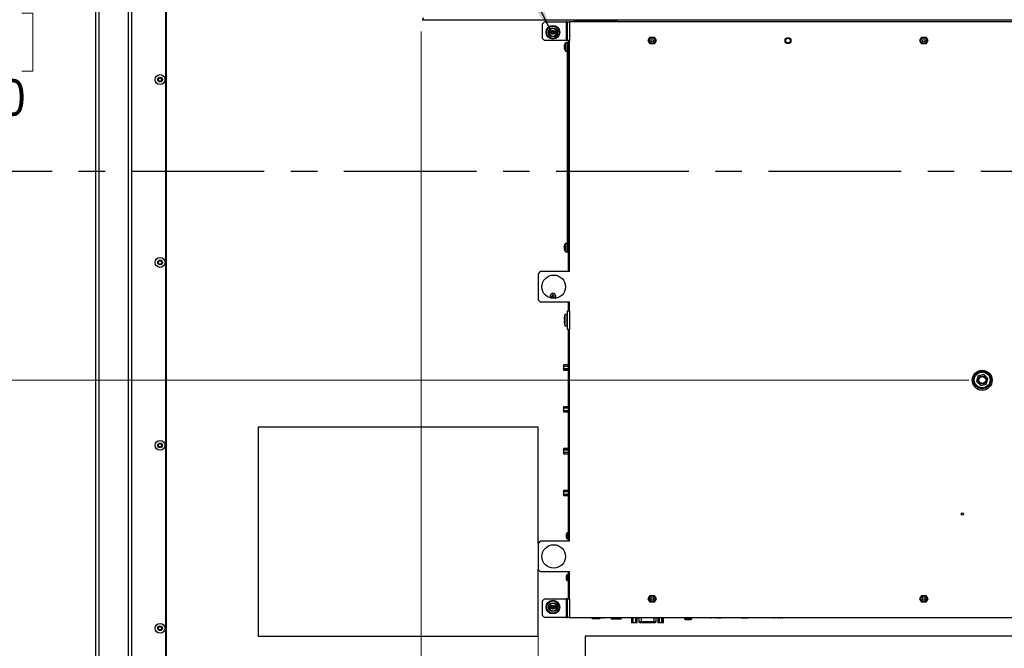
# Model space of a CAD drawing. Header units: millimetres. Extents: x 0 to 844, y -2 to 552.
# Tile 78 of 119: x 550 to 644, y 195 to 255. Entities that reach past the tile are written whole.
import ezdxf

# ---------------------------------------------------------------- set-up
doc = ezdxf.new("R2010")
doc.units = ezdxf.units.MM
doc.linetypes.add('CENTERX2', pattern=[20.32, 12.7, -2.54, 2.54, -2.54])
doc.styles.add('SLDTEXTSTYLE2', font='GOTHIC.TTF', dxfattribs={"width": 0.913})
doc.styles.get("Standard").update_dxf_attribs({"font": 'GOTHIC.TTF'})
doc.dimstyles.new('SLDDIMSTYLE3', dxfattribs={"dimtxt": 0.18, "dimasz": 3.9624, "dimexe": 0, "dimexo": 0.0625, "dimgap": 0, "dimtad": 0, "dimtih": 1, "dimtoh": 1, "dimdec": 0, "dimrnd": 1e-09, "dimzin": 0, "dimdsep": 46, "dimtxsty": 'STANDARD', "dimsah": 1, "dimcen": 0.09, "dimadec": 0, "dimazin": 0, "dimtfac": 3.9624, "dimtdec": 0, "dimtofl": 0, "dimtmove": 0, "dimatfit": 3, "dimfxl": 1, "dimfrac": 2, "dimtolj": 1, "dimtzin": 0, "dimarcsym": 0})
doc.dimstyles.new('SLDDIMSTYLE4', dxfattribs={"dimtxt": 3.5, "dimasz": 3.9624, "dimexe": 0, "dimexo": 0.0625, "dimgap": 0.875, "dimtad": 0, "dimtih": 1, "dimtoh": 1, "dimdec": 1, "dimlfac": 10, "dimrnd": 1e-09, "dimzin": 4, "dimdsep": 46, "dimtxsty": 'SLDTEXTSTYLE2', "dimsah": 1, "dimcen": 0.09, "dimadec": 0, "dimazin": 1, "dimtfac": 1, "dimtdec": 1, "dimtmove": 0, "dimatfit": 0, "dimfxl": 1, "dimfrac": 2, "dimtolj": 1, "dimtzin": 12, "dimarcsym": 0})
doc.dimstyles.new('SLDDIMSTYLE5', dxfattribs={"dimtxt": 3.5, "dimasz": 3.9624, "dimexe": 0, "dimexo": 0.0625, "dimgap": 0.875, "dimtad": 0, "dimtih": 1, "dimtoh": 1, "dimdec": 1, "dimlfac": 10, "dimrnd": 1e-09, "dimzin": 12, "dimdsep": 46, "dimtxsty": 'SLDTEXTSTYLE2', "dimsah": 1, "dimcen": 0.09, "dimadec": 0, "dimazin": 3, "dimtfac": 1, "dimtdec": 1, "dimtofl": 0, "dimtmove": 0, "dimatfit": 3, "dimfxl": 1, "dimfrac": 2, "dimtolj": 1, "dimtzin": 12, "dimarcsym": 0})
doc.dimstyles.new('SLDDIMSTYLE6', dxfattribs={"dimtxt": 3.5, "dimasz": 3.9624, "dimexe": 0, "dimexo": 0.0625, "dimgap": 0.875, "dimtad": 0, "dimtih": 1, "dimtoh": 1, "dimdec": 1, "dimlfac": 10, "dimrnd": 1e-09, "dimzin": 4, "dimdsep": 46, "dimtxsty": 'SLDTEXTSTYLE2', "dimsah": 1, "dimcen": 0.09, "dimadec": 0, "dimazin": 1, "dimtfac": 1, "dimtdec": 1, "dimtofl": 0, "dimtmove": 0, "dimatfit": 3, "dimfxl": 1, "dimfrac": 2, "dimtolj": 1, "dimtzin": 12, "dimarcsym": 0})

# ---------------------------------------------------------------- blocks, each defined once
blk = doc.blocks.new('_D_12')
at = {"color": 7, "linetype": 'Continuous', "lineweight": 0}
for p, q in [((545.882, 260.325), (545.882, 273.025)), ((641.076, 260.325), (542.707, 260.325)), ((541.357, 255.433), (540.29, 255.433)), ((540.29, 255.433), (540.29, 249.877)), ((550.408, 255.433), (551.475, 255.433)), ((551.475, 255.433), (551.475, 249.877)), ((540.29, 249.877), (541.357, 249.877)), ((551.475, 249.877), (550.408, 249.877)), ((545.882, 240.325), (545.882, 227.625))]:
    blk.add_line(p, q, dxfattribs=at)
at = {"color": 7, "linetype": 'Continuous', "lineweight": 18}
for points in [[(545.882, 260.325), (546.543, 264.288), (545.222, 264.288)], [(545.882, 240.325), (545.222, 236.363), (546.543, 236.363)]]:
    blk.add_solid(points, dxfattribs=at)
at = {"color": 7, "linetype": 'Continuous', "lineweight": 18, "char_height": 3.5, "attachment_point": 1, "style": 'SLDTEXTSTYLE2'}
for s, insert in [('7.87', (541.357, 254.348)), ('200.0', (540.064, 249.111))]:
    blk.add_mtext(s, dxfattribs=dict(at, insert=insert))
blk = doc.blocks.new('_D_17')
at = {"color": 7, "linetype": 'Continuous', "lineweight": 0}
for p, q in [((599.832, 200.928), (599.832, 164.618)), ((632.491, 172.834), (631.425, 172.834)), ((631.425, 172.834), (631.425, 167.278)), ((644.129, 172.834), (645.195, 172.834)), ((645.195, 172.834), (645.195, 167.278)), ((599.832, 167.793), (628.356, 167.793)), ((672.346, 167.793), (648.264, 167.793)), ((631.425, 167.278), (632.491, 167.278)), ((645.195, 167.278), (644.129, 167.278))]:
    blk.add_line(p, q, dxfattribs=at)
at = {"color": 7, "linetype": 'Continuous', "lineweight": 18}
for points in [[(599.832, 167.793), (603.795, 167.133), (603.795, 168.454)], [(672.346, 167.793), (668.384, 168.454), (668.384, 167.133)]]:
    blk.add_solid(points, dxfattribs=at)
at = {"color": 7, "linetype": 'Continuous', "lineweight": 18, "char_height": 3.5, "attachment_point": 1, "style": 'SLDTEXTSTYLE2'}
for s, insert in [('28.55', (632.491, 171.749)), ('725.1', (632.491, 166.512))]:
    blk.add_mtext(s, dxfattribs=dict(at, insert=insert))
blk = doc.blocks.new('_D_19')
at = {"color": 7, "linetype": 'Continuous', "lineweight": 0}
for p, q in [((641.076, 260.325), (526.72, 260.325)), ((529.895, 260.325), (529.895, 245.05)), ((524.077, 244.339), (523.01, 244.339)), ((523.01, 244.339), (523.01, 238.782)), ((535.714, 244.339), (536.78, 244.339)), ((536.78, 244.339), (536.78, 238.782)), ((523.01, 238.782), (524.077, 238.782)), ((536.78, 238.782), (535.714, 238.782)), ((529.895, 220.325), (529.895, 233.546)), ((641.076, 220.325), (526.72, 220.325))]:
    blk.add_line(p, q, dxfattribs=at)
at = {"color": 7, "linetype": 'Continuous', "lineweight": 18}
for points in [[(529.895, 260.325), (529.235, 256.363), (530.556, 256.363)], [(529.895, 220.325), (530.556, 224.288), (529.235, 224.288)]]:
    blk.add_solid(points, dxfattribs=at)
at = {"color": 7, "linetype": 'Continuous', "lineweight": 18, "char_height": 3.5, "attachment_point": 1, "style": 'SLDTEXTSTYLE2'}
for s, insert in [('15.75', (524.077, 243.253)), ('400.0', (524.077, 238.016))]:
    blk.add_mtext(s, dxfattribs=dict(at, insert=insert))
blk = doc.blocks.new('_D_21')
at = {"color": 7, "linetype": 'Continuous', "lineweight": 0}
for p, q in [((588.646, 253.659), (588.646, 140.69)), ((756.046, 253.659), (756.046, 140.69)), ((666.158, 148.906), (665.092, 148.906)), ((665.092, 148.906), (665.092, 143.349)), ((677.796, 148.906), (678.862, 148.906)), ((678.862, 148.906), (678.862, 143.349)), ((588.646, 143.865), (662.023, 143.865)), ((665.092, 143.349), (666.158, 143.349)), ((678.862, 143.349), (677.796, 143.349)), ((756.046, 143.865), (681.931, 143.865))]:
    blk.add_line(p, q, dxfattribs=at)
at = {"color": 7, "linetype": 'Continuous', "lineweight": 18}
for points in [[(588.646, 143.865), (592.608, 143.204), (592.608, 144.525)], [(756.046, 143.865), (752.084, 144.525), (752.084, 143.204)]]:
    blk.add_solid(points, dxfattribs=at)
at = {"color": 7, "linetype": 'Continuous', "lineweight": 18, "char_height": 3.5, "attachment_point": 1, "style": 'SLDTEXTSTYLE2'}
for s, insert in [('65.91', (666.158, 147.82)), ('1674.0', (664.865, 142.583))]:
    blk.add_mtext(s, dxfattribs=dict(at, insert=insert))

msp = doc.modelspace()

# ---------------------------------------------------------------- linework, layer by layer
at = {"color": 7, "linetype": 'Continuous', "lineweight": 25}
for p, q in [((557.476, 306.386), (557.476, 174.265)), ((557.794, 306.068), (557.794, 174.582)), ((560.599, 303.263), (560.599, 177.388)), ((560.916, 302.946), (560.916, 177.705)), ((564.171, 299.691), (564.171, 180.96)), ((564.221, 299.641), (564.221, 181.01)), ((588.775, 254.8), (755.918, 254.8)), ((600.456, 254.598), (600.256, 254.398)), ((600.456, 254.598), (602.528, 254.598)), ((602.528, 254.598), (602.528, 252.798)), ((602.604, 254.598), (602.528, 254.598)), ((602.604, 254.598), (602.604, 252.798)), ((602.604, 254.598), (602.832, 254.598)), ((602.832, 254.598), (602.832, 252.798)), ((698.606, 254.598), (602.832, 254.598)), ((602.892, 254.627), (698.67, 254.627)), ((602.892, 254.598), (602.892, 254.627)), ((603.271, 254.8), (603.271, 254.627)), ((603.346, 254.8), (603.346, 254.627)), ((603.421, 254.8), (603.421, 254.739)), ((603.421, 254.739), (607.271, 254.739)), ((603.421, 254.739), (603.421, 254.627)), ((607.271, 254.739), (607.271, 254.8)), ((607.271, 254.627), (607.271, 254.739)), ((607.346, 254.627), (607.346, 254.8)), ((607.421, 254.627), (607.421, 254.8)), ((600.256, 252.998), (600.256, 254.398)), ((600.903, 253.664), (601.221, 253.664)), ((601.221, 253.533), (600.903, 253.533)), ((601.06, 253.566), (601.06, 253.631)), ((601.06, 253.631), (601.174, 253.631)), ((601.174, 253.566), (601.06, 253.566)), ((601.223, 253.794), (601.289, 253.794)), ((601.223, 253.68), (601.223, 253.794)), ((601.289, 253.794), (601.289, 253.68)), ((601.291, 253.664), (601.609, 253.664)), ((601.609, 253.533), (601.291, 253.533)), ((601.338, 253.631), (601.452, 253.631)), ((601.452, 253.566), (601.338, 253.566)), ((601.452, 253.631), (601.452, 253.566)), ((600.256, 252.998), (600.456, 252.798)), ((602.528, 252.798), (600.456, 252.798)), ((601.223, 253.403), (601.223, 253.517)), ((601.289, 253.403), (601.223, 253.403)), ((601.289, 253.517), (601.289, 253.403)), ((602.637, 252.598), (602.489, 252.598)), ((602.528, 252.798), (602.604, 252.798)), ((602.832, 252.798), (602.604, 252.798)), ((602.637, 252.598), (602.756, 252.598)), ((602.637, 252.498), (602.637, 252.598)), ((602.756, 252.598), (602.756, 252.798)), ((602.756, 252.498), (602.756, 252.598)), ((602.832, 230.698), (602.832, 252.798)), ((610.387, 252.798), (610.571, 253.118)), ((610.571, 252.478), (610.387, 252.798)), ((610.571, 253.118), (610.941, 253.118)), ((610.941, 253.118), (611.126, 252.798)), ((611.126, 252.798), (610.941, 252.478)), ((636.387, 252.798), (636.571, 253.118)), ((636.571, 252.478), (636.387, 252.798)), ((636.571, 253.118), (636.941, 253.118)), ((636.941, 253.118), (637.126, 252.798)), ((637.126, 252.798), (636.941, 252.478)), ((602.359, 252.242), (602.33, 252.245)), ((602.33, 252.152), (602.359, 252.155)), ((602.357, 252.394), (602.359, 252.393)), ((602.359, 252.004), (602.357, 252.003)), ((602.489, 251.798), (602.637, 251.798)), ((602.637, 232.698), (602.637, 252.498)), ((602.756, 252.498), (602.637, 252.498)), ((602.756, 252.498), (602.756, 251.603)), ((602.832, 251.698), (602.756, 251.698)), ((610.941, 252.478), (610.571, 252.478)), ((636.941, 252.478), (636.571, 252.478)), ((602.756, 251.603), (602.759, 251.603)), ((602.756, 251.492), (602.832, 251.536)), ((602.756, 233.705), (602.756, 251.492)), ((602.759, 233.593), (602.759, 251.603)), ((602.358, 233.058), (602.33, 233.061)), ((602.33, 233.016), (602.339, 233.016)), ((602.336, 232.936), (602.33, 232.936)), ((602.637, 233.398), (602.489, 233.398)), ((602.756, 233.705), (602.832, 233.661)), ((602.756, 233.593), (602.759, 233.593)), ((602.756, 233.593), (602.756, 232.698)), ((602.756, 233.498), (602.832, 233.498)), ((602.489, 232.598), (602.637, 232.598)), ((602.637, 232.598), (602.637, 232.698)), ((602.637, 232.698), (602.756, 232.698)), ((602.756, 232.598), (602.637, 232.598)), ((602.756, 232.598), (602.756, 232.698)), ((602.756, 232.597), (602.756, 232.598)), ((602.756, 230.698), (602.756, 232.597)), ((600.032, 230.698), (599.832, 230.498)), ((599.832, 230.498), (599.832, 227.998)), ((602.832, 230.698), (600.032, 230.698)), ((601.125, 228.36), (601.238, 228.344)), ((601.125, 228.29), (601.238, 228.307)), ((601.219, 228.362), (601.238, 228.344)), ((601.238, 228.307), (601.219, 228.289)), ((601.221, 228.457), (601.238, 228.344)), ((601.221, 228.194), (601.238, 228.307)), ((601.238, 228.307), (601.238, 228.344)), ((601.275, 228.344), (601.238, 228.344)), ((601.238, 228.307), (601.275, 228.307)), ((601.291, 228.457), (601.275, 228.344)), ((601.275, 228.344), (601.293, 228.362)), ((601.387, 228.36), (601.275, 228.344)), ((601.275, 228.344), (601.275, 228.307)), ((601.293, 228.289), (601.275, 228.307)), ((601.387, 228.29), (601.275, 228.307)), ((601.291, 228.194), (601.275, 228.307)), ((599.832, 227.998), (600.032, 227.798)), ((600.032, 227.798), (602.832, 227.798)), ((602.756, 226.948), (602.756, 227.798)), ((602.832, 226.948), (602.832, 227.798)), ((602.368, 226.432), (602.366, 226.433)), ((602.579, 226.582), (602.396, 226.582)), ((602.396, 226.582), (602.396, 225.515)), ((602.604, 226.948), (602.604, 225.148)), ((602.604, 226.948), (602.832, 226.948)), ((602.832, 226.948), (602.832, 225.148)), ((602.368, 226.146), (602.326, 226.16)), ((602.326, 225.937), (602.368, 225.95)), ((602.366, 225.664), (602.368, 225.665)), ((602.396, 225.515), (602.579, 225.515)), ((602.832, 225.148), (602.604, 225.148)), ((602.756, 204.898), (602.756, 225.148)), ((602.832, 204.898), (602.832, 225.148)), ((602.756, 221.769), (602.256, 221.769)), ((602.256, 221.769), (602.256, 221.665)), ((602.256, 221.665), (602.756, 221.665)), ((602.256, 221.627), (602.256, 221.665)), ((602.756, 221.627), (602.256, 221.627)), ((602.256, 221.627), (602.256, 221.418)), ((602.756, 222.314), (602.756, 222.314)), ((602.756, 222.314), (602.756, 222.2)), ((602.756, 222.2), (602.756, 222.2)), ((602.756, 222.2), (602.756, 222.177)), ((602.756, 222.177), (602.756, 222.177)), ((602.756, 222.177), (602.756, 222.144)), ((602.756, 222.144), (602.756, 222.144)), ((602.756, 222.144), (602.756, 222.025)), ((602.756, 222.025), (602.756, 222.025)), ((602.756, 222.025), (602.756, 221.993)), ((602.756, 221.993), (602.756, 221.993)), ((602.756, 221.993), (602.756, 221.915)), ((602.756, 221.915), (602.756, 221.915)), ((602.756, 221.915), (602.756, 221.891)), ((602.756, 221.891), (602.756, 221.834)), ((602.756, 221.891), (602.756, 221.891)), ((602.756, 221.834), (602.756, 221.834)), ((602.256, 221.418), (602.756, 221.418)), ((602.256, 221.38), (602.256, 221.418)), ((602.756, 221.38), (602.256, 221.38)), ((602.256, 221.38), (602.256, 221.275)), ((602.256, 221.275), (602.756, 221.275)), ((602.756, 221.275), (602.756, 221.202)), ((602.756, 221.202), (602.756, 221.202)), ((602.756, 221.135), (602.756, 221.135)), ((602.756, 221.135), (602.756, 221.103)), ((602.756, 221.103), (602.756, 221.103)), ((602.756, 221.103), (602.756, 220.984)), ((602.756, 220.984), (602.756, 220.984)), ((602.756, 220.984), (602.756, 220.952)), ((602.756, 220.952), (602.756, 220.952)), ((602.756, 220.936), (602.756, 220.936)), ((602.756, 220.885), (602.756, 220.885)), ((602.756, 220.885), (602.756, 220.859)), ((602.756, 220.859), (602.756, 220.859)), ((602.756, 220.859), (602.756, 220.814)), ((602.756, 220.814), (602.756, 220.814)), ((602.756, 220.814), (602.756, 220.731)), ((602.756, 220.731), (602.756, 220.731)), ((602.756, 220.731), (602.756, 220.727)), ((602.756, 220.727), (602.756, 220.727)), ((641.954, 220.717), (641.811, 220.182)), ((642.489, 220.861), (641.954, 220.717)), ((642.881, 220.469), (642.489, 220.861)), ((641.811, 220.182), (642.203, 219.79)), ((642.203, 219.79), (642.738, 219.933)), ((642.738, 219.933), (642.881, 220.469)), ((602.756, 217.769), (602.256, 217.769)), ((602.256, 217.769), (602.256, 217.665)), ((602.756, 218.314), (602.756, 218.2)), ((602.756, 218.314), (602.756, 218.314)), ((602.756, 218.2), (602.756, 218.2)), ((602.756, 218.2), (602.756, 218.177)), ((602.756, 218.177), (602.756, 218.177)), ((602.756, 218.177), (602.756, 218.144)), ((602.756, 218.144), (602.756, 218.144)), ((602.756, 218.144), (602.756, 218.025)), ((602.756, 218.025), (602.756, 218.025)), ((602.756, 218.025), (602.756, 217.993)), ((602.756, 217.993), (602.756, 217.993)), ((602.756, 217.993), (602.756, 217.915)), ((602.756, 217.915), (602.756, 217.891)), ((602.756, 217.915), (602.756, 217.915)), ((602.756, 217.891), (602.756, 217.834)), ((602.756, 217.891), (602.756, 217.891)), ((602.756, 217.834), (602.756, 217.834)), ((602.256, 217.665), (602.756, 217.665)), ((602.256, 217.627), (602.256, 217.665)), ((602.256, 217.627), (602.256, 217.418)), ((602.756, 217.627), (602.256, 217.627)), ((602.256, 217.418), (602.756, 217.418)), ((602.256, 217.38), (602.256, 217.418)), ((602.756, 217.38), (602.256, 217.38)), ((602.256, 217.38), (602.256, 217.275)), ((602.256, 217.275), (602.756, 217.275)), ((602.756, 217.275), (602.756, 217.202)), ((602.756, 217.202), (602.756, 217.202)), ((602.756, 217.135), (602.756, 217.103)), ((602.756, 217.135), (602.756, 217.135)), ((602.756, 217.103), (602.756, 217.103)), ((602.756, 217.103), (602.756, 216.984)), ((602.756, 216.984), (602.756, 216.984)), ((602.756, 216.984), (602.756, 216.952)), ((602.756, 216.956), (602.756, 216.956)), ((602.756, 216.949), (602.756, 216.949)), ((602.756, 216.885), (602.756, 216.885)), ((602.756, 216.811), (602.756, 216.811)), ((602.756, 216.803), (602.756, 216.801)), ((602.756, 216.801), (602.756, 216.801)), ((602.756, 216.801), (602.756, 216.731)), ((599.846, 215.825), (573.046, 215.825)), ((573.046, 215.825), (573.046, 195.825)), ((599.846, 204.712), (599.846, 215.825)), ((602.756, 216.731), (602.756, 216.731)), ((602.756, 216.731), (602.756, 216.727)), ((602.756, 216.727), (602.756, 216.727)), ((602.756, 214.314), (602.756, 214.2)), ((602.756, 214.314), (602.756, 214.314)), ((602.756, 214.2), (602.756, 214.2)), ((602.756, 214.2), (602.756, 214.177)), ((602.756, 214.177), (602.756, 214.144)), ((602.756, 214.177), (602.756, 214.177)), ((602.756, 214.144), (602.756, 214.144)), ((602.756, 214.144), (602.756, 214.025)), ((602.756, 214.025), (602.756, 213.993)), ((602.756, 214.025), (602.756, 214.025)), ((602.756, 213.993), (602.756, 213.993)), ((602.756, 213.993), (602.756, 213.915)), ((602.756, 213.769), (602.256, 213.769)), ((602.256, 213.769), (602.256, 213.665)), ((602.256, 213.665), (602.756, 213.665)), ((602.256, 213.627), (602.256, 213.665)), ((602.756, 213.627), (602.256, 213.627)), ((602.256, 213.627), (602.256, 213.418)), ((602.256, 213.418), (602.756, 213.418)), ((602.256, 213.38), (602.256, 213.418)), ((602.756, 213.38), (602.256, 213.38)), ((602.256, 213.38), (602.256, 213.275)), ((602.256, 213.275), (602.756, 213.275)), ((602.756, 213.915), (602.756, 213.891)), ((602.756, 213.915), (602.756, 213.915)), ((602.756, 213.891), (602.756, 213.834)), ((602.756, 213.891), (602.756, 213.891)), ((602.756, 213.834), (602.756, 213.834)), ((602.756, 213.275), (602.756, 213.202)), ((602.756, 213.202), (602.756, 213.202)), ((602.756, 213.135), (602.756, 213.135)), ((602.756, 213.135), (602.756, 213.103)), ((602.756, 213.103), (602.756, 213.103)), ((602.756, 213.103), (602.756, 212.984)), ((602.756, 212.984), (602.756, 212.959)), ((602.756, 212.984), (602.756, 212.984)), ((602.756, 212.959), (602.756, 212.959)), ((602.756, 212.959), (602.756, 212.956)), ((602.756, 212.956), (602.756, 212.956)), ((602.756, 212.956), (602.756, 212.952)), ((602.756, 212.952), (602.756, 212.952)), ((602.756, 212.886), (602.756, 212.886)), ((602.756, 212.833), (602.756, 212.833)), ((602.756, 212.811), (602.756, 212.811)), ((602.756, 212.804), (602.756, 212.804)), ((602.756, 212.801), (602.756, 212.731)), ((602.756, 212.731), (602.756, 212.731)), ((602.756, 212.731), (602.756, 212.727)), ((602.756, 212.727), (602.756, 212.727)), ((602.756, 210.314), (602.756, 210.2)), ((602.756, 210.314), (602.756, 210.314)), ((602.756, 210.2), (602.756, 210.177)), ((602.756, 210.2), (602.756, 210.2)), ((602.756, 210.177), (602.756, 210.144)), ((602.756, 210.177), (602.756, 210.177)), ((602.756, 209.769), (602.256, 209.769)), ((602.256, 209.769), (602.256, 209.665)), ((602.256, 209.665), (602.756, 209.665)), ((602.256, 209.627), (602.256, 209.665)), ((602.256, 209.627), (602.256, 209.418)), ((602.756, 209.627), (602.256, 209.627)), ((602.256, 209.418), (602.756, 209.418)), ((602.256, 209.38), (602.256, 209.418)), ((602.756, 209.38), (602.256, 209.38)), ((602.256, 209.38), (602.256, 209.275)), ((602.256, 209.275), (602.756, 209.275)), ((602.756, 210.144), (602.756, 210.144)), ((602.756, 210.144), (602.756, 210.025)), ((602.756, 210.025), (602.756, 209.993)), ((602.756, 210.025), (602.756, 210.025)), ((602.756, 209.993), (602.756, 209.993)), ((602.756, 209.993), (602.756, 209.915)), ((602.756, 209.915), (602.756, 209.891)), ((602.756, 209.915), (602.756, 209.915)), ((602.756, 209.891), (602.756, 209.834)), ((602.756, 209.891), (602.756, 209.891)), ((602.756, 209.834), (602.756, 209.834)), ((602.756, 209.275), (602.756, 209.202)), ((602.756, 209.202), (602.756, 209.202)), ((602.756, 209.135), (602.756, 209.135)), ((602.756, 209.135), (602.756, 209.103)), ((602.756, 209.103), (602.756, 209.103)), ((602.756, 209.103), (602.756, 208.984)), ((602.756, 208.984), (602.756, 208.968)), ((602.756, 208.984), (602.756, 208.984)), ((602.756, 208.968), (602.756, 208.855)), ((602.756, 208.968), (602.756, 208.968)), ((602.756, 208.855), (602.756, 208.855)), ((602.756, 208.855), (602.756, 208.824)), ((602.756, 208.824), (602.756, 208.824)), ((602.756, 208.824), (602.756, 208.795)), ((602.756, 208.795), (602.756, 208.795)), ((602.756, 208.795), (602.756, 208.731)), ((602.756, 208.731), (602.756, 208.731)), ((602.756, 208.731), (602.756, 208.727)), ((602.756, 208.727), (602.756, 208.727)), ((602.535, 205.457), (602.519, 205.459)), ((602.534, 205.554), (602.535, 205.554)), ((602.756, 205.702), (602.621, 205.702)), ((602.756, 206.214), (602.756, 206.1)), ((602.756, 206.214), (602.756, 206.214)), ((602.756, 206.1), (602.756, 206.069)), ((602.756, 206.1), (602.756, 206.1)), ((602.756, 206.069), (602.756, 206.069)), ((602.756, 206.069), (602.756, 206.04)), ((602.756, 206.04), (602.756, 206.04)), ((602.756, 205.954), (602.756, 205.946)), ((602.756, 205.954), (602.756, 205.954)), ((602.756, 205.946), (602.756, 205.889)), ((602.756, 205.946), (602.756, 205.946)), ((602.756, 205.889), (602.756, 205.889)), ((602.756, 205.798), (602.756, 205.798)), ((602.756, 205.774), (602.756, 205.768)), ((602.756, 205.747), (602.756, 205.747)), ((602.756, 205.727), (602.756, 205.727)), ((602.756, 205.727), (602.756, 205.702)), ((600.032, 204.898), (599.832, 204.698)), ((599.832, 204.698), (599.832, 202.198)), ((602.832, 204.898), (600.032, 204.898)), ((602.519, 205.386), (602.535, 205.387)), ((602.535, 205.291), (602.534, 205.29)), ((602.621, 205.142), (602.756, 205.142)), ((602.756, 205.127), (602.756, 205.127)), ((602.756, 205.078), (602.756, 205.078)), ((602.756, 205.078), (602.756, 205.03)), ((602.756, 205.03), (602.756, 205.03)), ((602.756, 205.03), (602.756, 204.93)), ((602.756, 204.93), (602.756, 204.93)), ((602.756, 204.93), (602.756, 204.898)), ((599.832, 202.198), (600.032, 201.998)), ((599.846, 195.825), (599.846, 202.185)), ((600.032, 201.998), (602.832, 201.998)), ((602.756, 201.702), (602.621, 201.702)), ((602.756, 199.57), (602.756, 201.998)), ((602.756, 201.981), (602.756, 201.981)), ((602.756, 201.93), (602.756, 201.93)), ((602.756, 201.844), (602.756, 201.78)), ((602.756, 201.844), (602.756, 201.844)), ((602.756, 201.78), (602.756, 201.78)), ((602.756, 201.713), (602.756, 201.713)), ((602.832, 199.398), (602.832, 201.998)), ((602.535, 201.457), (602.519, 201.459)), ((602.519, 201.386), (602.535, 201.387)), ((602.534, 201.554), (602.535, 201.554)), ((602.535, 201.291), (602.534, 201.29)), ((602.621, 201.142), (602.756, 201.142)), ((602.756, 201.142), (602.756, 201.116)), ((602.756, 201.116), (602.756, 201.116)), ((602.756, 201.105), (602.756, 201.105)), ((602.756, 201.057), (602.756, 201.057)), ((602.756, 201.009), (602.756, 201.009)), ((602.756, 200.997), (602.756, 200.965)), ((602.756, 200.997), (602.756, 200.997)), ((602.756, 200.965), (602.756, 200.965)), ((602.756, 200.899), (602.756, 200.899)), ((602.756, 200.899), (602.756, 200.686)), ((602.756, 200.686), (602.756, 200.686)), ((600.456, 199.398), (600.256, 199.198)), ((600.256, 197.798), (600.256, 199.198)), ((600.456, 199.398), (602.528, 199.398)), ((602.528, 199.398), (602.528, 197.598)), ((602.604, 199.398), (602.528, 199.398)), ((602.604, 199.398), (602.604, 197.598)), ((602.604, 199.398), (602.832, 199.398)), ((602.756, 199.398), (602.756, 199.57)), ((602.832, 199.398), (602.832, 197.598)), ((610.387, 199.398), (610.571, 199.718)), ((610.571, 199.078), (610.387, 199.398)), ((610.571, 199.718), (610.941, 199.718)), ((610.941, 199.078), (610.571, 199.078)), ((610.941, 199.718), (611.126, 199.398)), ((611.126, 199.398), (610.941, 199.078)), ((636.387, 199.398), (636.571, 199.718)), ((636.571, 199.078), (636.387, 199.398)), ((636.571, 199.718), (636.941, 199.718)), ((636.941, 199.078), (636.571, 199.078)), ((636.941, 199.718), (637.126, 199.398)), ((637.126, 199.398), (636.941, 199.078)), ((600.903, 198.664), (601.221, 198.664)), ((601.221, 198.533), (600.903, 198.533)), ((601.06, 198.566), (601.06, 198.631)), ((601.06, 198.631), (601.174, 198.631)), ((601.174, 198.566), (601.06, 198.566)), ((601.223, 198.794), (601.289, 198.794)), ((601.223, 198.68), (601.223, 198.794)), ((601.223, 198.403), (601.223, 198.517)), ((601.289, 198.403), (601.223, 198.403)), ((601.289, 198.794), (601.289, 198.68)), ((601.289, 198.517), (601.289, 198.403)), ((601.291, 198.664), (601.609, 198.664)), ((601.609, 198.533), (601.291, 198.533)), ((601.338, 198.631), (601.452, 198.631)), ((601.452, 198.566), (601.338, 198.566)), ((601.452, 198.631), (601.452, 198.566)), ((600.256, 197.798), (600.456, 197.598)), ((602.528, 197.598), (600.456, 197.598)), ((602.528, 197.598), (602.604, 197.598)), ((602.832, 197.598), (602.604, 197.598)), ((602.832, 197.598), (698.606, 197.598)), ((602.892, 197.598), (602.892, 197.57)), ((676.712, 197.57), (602.892, 197.57)), ((604.958, 197.57), (604.958, 197.57)), ((604.958, 197.57), (604.99, 197.57)), ((604.99, 197.57), (604.99, 197.57)), ((604.99, 197.57), (605.008, 197.57)), ((605.008, 197.57), (605.008, 197.472)), ((605.708, 197.472), (605.008, 197.472)), ((605.708, 197.472), (605.708, 197.57)), ((605.708, 197.57), (605.774, 197.57)), ((605.774, 197.57), (605.774, 197.57)), ((605.79, 197.57), (605.79, 197.57)), ((605.801, 197.57), (605.833, 197.57)), ((605.801, 197.57), (605.801, 197.57)), ((605.833, 197.57), (605.833, 197.57)), ((605.881, 197.57), (605.881, 197.57)), ((605.881, 197.57), (605.939, 197.57)), ((605.939, 197.57), (605.939, 197.57)), ((606.029, 197.57), (606.029, 197.57)), ((606.081, 197.57), (606.081, 197.57)), ((606.106, 197.57), (606.203, 197.57)), ((606.106, 197.57), (606.106, 197.57)), ((606.203, 197.57), (606.203, 197.57)), ((606.229, 197.57), (606.229, 197.57)), ((606.259, 197.57), (606.259, 197.57)), ((606.341, 197.57), (606.341, 197.57)), ((606.423, 197.57), (606.423, 197.57)), ((606.454, 197.57), (606.454, 197.57)), ((606.582, 197.57), (606.582, 197.57)), ((606.613, 197.57), (606.613, 197.57)), ((606.695, 197.57), (606.695, 197.57)), ((606.775, 197.57), (606.775, 197.57)), ((606.778, 197.57), (606.778, 197.57)), ((606.779, 197.57), (606.779, 197.57)), ((606.841, 197.57), (606.841, 197.492)), ((606.841, 197.492), (607.776, 197.492)), ((607.776, 197.57), (607.776, 197.492)), ((607.776, 197.57), (607.85, 197.57)), ((607.85, 197.57), (607.85, 197.57)), ((608.787, 197.57), (608.787, 197.088)), ((608.788, 197.088), (608.787, 197.088)), ((608.788, 197.57), (608.788, 197.088)), ((608.906, 197.088), (608.788, 197.088)), ((608.906, 197.088), (608.906, 197.57)), ((608.915, 197.088), (608.906, 197.088)), ((608.915, 197.57), (608.915, 197.088)), ((609.177, 197.088), (608.915, 197.088)), ((609.177, 197.088), (609.177, 197.57)), ((609.186, 197.088), (609.177, 197.088)), ((609.186, 197.57), (609.186, 197.088)), ((609.329, 197.088), (609.186, 197.088)), ((609.329, 197.088), (609.329, 197.57)), ((609.331, 197.088), (609.329, 197.088)), ((609.331, 197.088), (609.331, 197.57)), ((609.491, 197.57), (609.491, 197.212)), ((609.571, 197.132), (609.691, 197.132)), ((609.691, 197.212), (610.925, 197.212)), ((609.691, 197.212), (609.691, 197.132)), ((609.691, 197.132), (610.925, 197.132)), ((610.925, 197.212), (610.925, 197.132)), ((610.925, 197.132), (611.045, 197.132)), ((611.125, 197.212), (611.125, 197.57)), ((611.286, 197.57), (611.286, 197.088)), ((611.287, 197.088), (611.286, 197.088)), ((611.287, 197.57), (611.287, 197.088)), ((611.405, 197.088), (611.287, 197.088)), ((611.405, 197.088), (611.405, 197.57)), ((611.414, 197.088), (611.405, 197.088)), ((611.414, 197.57), (611.414, 197.088)), ((611.676, 197.088), (611.414, 197.088)), ((611.676, 197.088), (611.676, 197.57)), ((611.685, 197.088), (611.676, 197.088)), ((611.685, 197.57), (611.685, 197.088)), ((611.828, 197.088), (611.685, 197.088)), ((611.828, 197.088), (611.828, 197.57)), ((611.83, 197.088), (611.828, 197.088)), ((611.83, 197.088), (611.83, 197.57)), ((613.863, 197.57), (613.863, 197.472)), ((613.863, 197.472), (613.913, 197.422)), ((613.863, 197.472), (614.553, 197.472)), ((613.913, 197.422), (614.503, 197.422)), ((614.503, 197.422), (614.553, 197.472)), ((614.553, 197.472), (614.553, 197.57)), ((616.269, 197.57), (616.269, 197.57)), ((616.269, 197.57), (616.301, 197.57)), ((616.301, 197.57), (616.301, 197.57)), ((616.312, 197.57), (616.312, 197.57)), ((616.36, 197.57), (616.36, 197.57)), ((616.409, 197.57), (616.409, 197.57)), ((616.42, 197.57), (616.42, 197.57)), ((616.42, 197.57), (616.452, 197.57)), ((616.452, 197.57), (616.452, 197.57)), ((616.528, 197.57), (616.528, 197.57)), ((616.53, 197.57), (616.53, 197.57)), ((616.531, 197.57), (616.531, 197.57)), ((616.615, 197.57), (616.615, 197.57)), ((616.689, 197.57), (616.689, 197.57)), ((616.698, 197.57), (616.698, 197.57)), ((616.774, 197.57), (616.774, 197.57)), ((616.774, 197.57), (616.842, 197.57)), ((616.842, 197.57), (616.842, 197.57)), ((616.909, 197.57), (616.909, 197.57)), ((616.935, 197.57), (616.935, 197.57)), ((616.948, 197.57), (616.948, 197.57)), ((617.011, 197.57), (617.107, 197.57)), ((617.011, 197.57), (617.011, 197.57)), ((617.107, 197.57), (617.107, 197.57)), ((617.158, 197.57), (617.158, 197.57)), ((617.158, 197.57), (617.244, 197.57)), ((617.244, 197.57), (617.244, 197.57)), ((617.244, 197.57), (617.286, 197.57)), ((617.286, 197.57), (617.373, 197.57)), ((617.286, 197.57), (617.286, 197.57)), ((617.373, 197.57), (617.373, 197.57)), ((619.286, 197.57), (619.286, 197.57)), ((619.286, 197.57), (619.318, 197.57)), ((619.318, 197.57), (619.318, 197.57)), ((619.318, 197.57), (619.434, 197.57)), ((619.434, 197.57), (619.434, 197.57)), ((619.471, 197.57), (619.471, 197.57)), ((619.471, 197.57), (619.558, 197.57)), ((619.558, 197.57), (619.558, 197.57)), ((619.558, 197.57), (619.6, 197.57)), ((619.6, 197.57), (619.6, 197.57)), ((619.6, 197.57), (619.686, 197.57)), ((619.686, 197.57), (619.686, 197.57)), ((619.749, 197.57), (619.749, 197.57)), ((619.749, 197.57), (619.797, 197.57)), ((619.797, 197.57), (619.797, 197.57)), ((619.797, 197.57), (619.897, 197.57)), ((619.897, 197.57), (619.929, 197.57)), ((619.897, 197.57), (619.897, 197.57)), ((619.929, 197.57), (619.929, 197.57)), ((622.271, 197.57), (622.271, 197.57)), ((622.271, 197.57), (622.303, 197.57)), ((622.303, 197.57), (622.303, 197.57)), ((622.314, 197.57), (622.314, 197.57)), ((622.362, 197.57), (622.362, 197.57)), ((622.411, 197.57), (622.411, 197.57)), ((622.422, 197.57), (622.422, 197.57)), ((622.422, 197.57), (622.454, 197.57)), ((622.454, 197.57), (622.454, 197.57)), ((622.53, 197.57), (622.53, 197.57)), ((622.532, 197.57), (622.532, 197.57)), ((622.533, 197.57), (622.533, 197.57)), ((622.617, 197.57), (622.617, 197.57)), ((622.691, 197.57), (622.691, 197.57)), ((622.7, 197.57), (622.7, 197.57)), ((622.776, 197.57), (622.776, 197.57)), ((622.776, 197.57), (622.844, 197.57)), ((622.844, 197.57), (622.844, 197.57)), ((622.911, 197.57), (622.911, 197.57)), ((622.937, 197.57), (622.937, 197.57)), ((622.95, 197.57), (622.95, 197.57)), ((623.013, 197.57), (623.013, 197.57)), ((623.013, 197.57), (623.109, 197.57)), ((623.109, 197.57), (623.109, 197.57)), ((623.188, 197.57), (623.188, 197.57)), ((623.188, 197.57), (623.256, 197.57)), ((623.256, 197.57), (623.256, 197.57)), ((623.323, 197.57), (623.323, 197.57)), ((623.349, 197.57), (623.349, 197.57)), ((623.362, 197.57), (623.362, 197.57)), ((573.046, 195.825), (599.846, 195.825)), ((604.346, 195.825), (604.346, 188.525)), ((672.346, 195.825), (604.346, 195.825))]:
    msp.add_line(p, q, dxfattribs=at)
at = {"color": 8, "linetype": 'Continuous', "lineweight": 25}
for p, q in [((602.45, 252.198), (602.45, 252.579)), ((602.489, 252.198), (602.489, 252.598)), ((602.45, 251.818), (602.45, 252.198)), ((602.489, 251.798), (602.489, 252.198)), ((602.45, 233.185), (602.45, 233.379)), ((602.45, 232.618), (602.45, 233.185)), ((602.489, 233.195), (602.489, 233.398)), ((602.489, 232.598), (602.489, 233.195)), ((602.579, 226.582), (602.579, 225.515)), ((602.591, 205.422), (602.591, 205.685)), ((602.621, 205.422), (602.621, 205.702)), ((602.591, 205.159), (602.591, 205.422)), ((602.621, 205.142), (602.621, 205.422)), ((602.591, 201.422), (602.591, 201.685)), ((602.621, 201.422), (602.621, 201.702)), ((602.591, 201.159), (602.591, 201.422)), ((602.621, 201.142), (602.621, 201.422)), ((609.491, 197.212), (609.691, 197.212)), ((609.691, 197.57), (609.691, 197.212)), ((610.925, 197.57), (610.925, 197.212)), ((610.925, 197.212), (611.125, 197.212))]:
    msp.add_line(p, q, dxfattribs=at)
at = {"color": 7, "linetype": 'CENTERX2', "lineweight": 25}
msp.add_line((540.609, 240.325), (809.573, 240.325), dxfattribs=at)
at = {"color": 7, "linetype": 'Continuous', "lineweight": 25, "flags": 128}
for points in [[(602.33, 233.061), (602.332, 233.078), (602.334, 233.092)], [(602.33, 233.016), (602.332, 233.007), (602.334, 232.998)]]:
    msp.add_lwpolyline(points, dxfattribs=at)
at = {"color": 7, "linetype": 'Continuous', "lineweight": 25}
for centre, radius in [((601.256, 253.598), 0.653), ((601.256, 253.598), 0.588), ((601.256, 253.598), 0.424), ((601.256, 253.598), 0.392), ((601.125, 253.729), 0.0218), ((601.387, 253.729), 0.0218), ((601.125, 253.468), 0.0218), ((601.387, 253.468), 0.0218), ((610.756, 252.798), 0.271), ((610.756, 252.798), 0.269), ((610.756, 252.798), 0.125), ((623.756, 252.798), 0.283), ((623.756, 252.798), 0.283), ((623.756, 252.798), 0.225), ((636.756, 252.798), 0.271), ((636.756, 252.798), 0.269), ((636.756, 252.798), 0.125), ((563.656, 249.075), 0.47), ((563.656, 249.075), 0.225), ((563.656, 249.075), 0.2), ((563.656, 249.075), 0.165), ((563.656, 231.575), 0.47), ((563.656, 231.575), 0.225), ((563.656, 231.575), 0.2), ((563.656, 231.575), 0.165), ((601.332, 229.248), 1.125), ((642.344, 220.303), 0.953), ((642.346, 220.325), 0.832), ((642.346, 220.325), 0.755), ((642.346, 220.325), 0.4), ((642.346, 220.325), 0.332), ((563.656, 214.075), 0.47), ((563.656, 214.075), 0.225), ((563.656, 214.075), 0.2), ((563.656, 214.075), 0.165), ((640.447, 207.504), 0.119), ((601.332, 203.448), 1.125), ((601.256, 198.598), 0.653), ((601.256, 198.598), 0.588), ((601.256, 198.598), 0.424), ((601.256, 198.598), 0.392), ((610.756, 199.398), 0.27), ((610.756, 199.398), 0.269), ((610.756, 199.398), 0.125), ((636.756, 199.398), 0.27), ((636.756, 199.398), 0.269), ((636.756, 199.398), 0.125), ((601.125, 198.729), 0.0218), ((601.125, 198.468), 0.0218), ((601.387, 198.729), 0.0218), ((601.387, 198.468), 0.0218), ((563.656, 196.575), 0.47), ((563.656, 196.575), 0.225), ((563.656, 196.575), 0.2), ((563.656, 196.575), 0.165)]:
    msp.add_circle(centre, radius, dxfattribs=at)
for centre, radius, start, end in [((601.256, 253.598), 0.359, 10.47568, 169.52432), ((601.256, 253.598), 0.359, 190.47568, 349.52432), ((601.174, 253.68), 0.049, 270, 340.52878), ((601.174, 253.517), 0.049, 19.47122, 90), ((601.174, 253.68), 0.049, 340.52878, 0), ((601.174, 253.517), 0.049, 0, 19.47122), ((601.338, 253.68), 0.049, 180, 199.47122), ((601.338, 253.517), 0.049, 160.52878, 180), ((601.338, 253.68), 0.049, 199.47122, 270), ((601.338, 253.517), 0.049, 90, 160.52878), ((602.977, 252.198), 0.65, 144.21696, 162.47183), ((602.489, 252.55), 0.048, 90, 144.21696), ((602.981, 252.198), 0.652, 162.63227, 175.94341), ((602.981, 252.198), 0.652, 184.05659, 197.36773), ((603.134, 252.198), 0.777, 176.78738, 183.21262), ((602.977, 252.198), 0.65, 197.52817, 215.78304), ((602.489, 251.846), 0.048, 215.78304, 270), ((602.499, 233.035), 0.171, 145.41863, 171.17569), ((602.836, 232.975), 0.507, 170.27048, 175.35317), ((602.529, 232.95), 0.201, 147.97515, 171.07054), ((602.847, 233.024), 0.519, 184.72207, 199.54199), ((602.818, 232.975), 0.49, 184.67204, 200.07284), ((602.977, 232.998), 0.65, 144.21696, 171.73735), ((602.977, 232.998), 0.65, 188.26265, 215.78304), ((602.947, 233.094), 0.589, 176.31236, 183.68764), ((602.545, 232.829), 0.187, 173.45558, 186.54442), ((602.489, 233.35), 0.048, 90, 144.21696), ((602.489, 232.646), 0.048, 215.78304, 270), ((601.256, 228.325), 0.28, 0, 214.69409), ((601.926, 228.325), 0.802, 177.49825, 182.50175), ((601.254, 223.795), 4.567, 90.43273, 91.62137), ((601.254, 232.856), 4.567, 268.37863, 269.56727), ((605.786, 228.328), 4.567, 178.37863, 179.56727), ((605.786, 228.323), 4.567, 180.43273, 181.62137), ((601.256, 227.655), 0.802, 87.49825, 92.50175), ((601.256, 228.995), 0.802, 267.49825, 272.50175), ((596.726, 228.328), 4.567, 0.43273, 1.62137), ((596.726, 228.323), 4.567, 358.37863, 359.56727), ((601.258, 223.795), 4.567, 88.37863, 89.56727), ((601.258, 232.856), 4.567, 270.43273, 271.62137), ((600.586, 228.325), 0.802, 357.49825, 2.50175), ((601.256, 228.325), 0.28, 316.82861, 0), ((603.936, 226.049), 1.614, 166.26692, 176.05031), ((603.906, 226.048), 1.587, 161.42691, 165.97842), ((602.579, 226.556), 0.0254, 0, 90), ((603.936, 226.048), 1.614, 183.94969, 193.73308), ((604.031, 226.048), 1.665, 176.6259, 183.3741), ((603.906, 226.048), 1.587, 194.02158, 198.57309), ((602.579, 225.54), 0.0254, 270, 0), ((603.02, 205.422), 0.502, 164.83171, 175.81072), ((603.016, 205.422), 0.5, 148.2737, 164.66761), ((603.111, 205.422), 0.577, 176.52008, 183.47992), ((602.621, 205.666), 0.036, 90, 148.2737), ((603.02, 205.422), 0.502, 184.18928, 195.16829), ((603.016, 205.422), 0.5, 195.33239, 211.7263), ((602.621, 205.178), 0.036, 211.7263, 270), ((603.016, 201.422), 0.5, 148.2737, 164.66761), ((602.621, 201.666), 0.036, 90, 148.2737), ((603.02, 201.422), 0.502, 164.83171, 175.81072), ((603.02, 201.422), 0.502, 184.18928, 195.16829), ((603.111, 201.422), 0.577, 176.52008, 183.47992), ((603.016, 201.422), 0.5, 195.33239, 211.7263), ((602.621, 201.178), 0.036, 211.7263, 270), ((601.256, 198.598), 0.359, 10.47568, 169.52432), ((601.256, 198.598), 0.359, 190.47568, 349.52432), ((601.174, 198.68), 0.049, 270, 340.52878), ((601.174, 198.517), 0.049, 19.47122, 90), ((601.174, 198.68), 0.049, 340.52878, 0), ((601.174, 198.517), 0.049, 0, 19.47122), ((601.338, 198.68), 0.049, 180, 199.47122), ((601.338, 198.517), 0.049, 160.52878, 180), ((601.338, 198.68), 0.049, 199.47122, 270), ((601.338, 198.517), 0.049, 90, 160.52878), ((609.571, 197.212), 0.08, 180, 270), ((611.045, 197.212), 0.08, 270, 0)]:
    msp.add_arc(centre, radius, start, end, dxfattribs=at)
at = {"color": 8, "linetype": 'Continuous', "lineweight": 25}
for start, end in [(0, 219.32021), (311.24181, 0)]:
    msp.add_arc((601.256, 228.325), 0.263, start, end, dxfattribs=at)
at = {"color": 7, "linetype": 'Continuous', "lineweight": 25}
for points, knots in [([(588.828, 254.983), (588.824, 254.969), (588.816, 254.942), (588.805, 254.905), (588.795, 254.872), (588.786, 254.837), (588.777, 254.807), (588.775, 254.802), (588.775, 254.8)], [0, 0, 0, 0, 0.146842, 0.287202, 0.421206, 0.549002, 0.785596, 1, 1, 1, 1]), ([(602.933, 254.598), (602.932, 254.6), (602.923, 254.615), (602.909, 254.624), (602.896, 254.626), (602.892, 254.627)], [0, 0, 0, 0, 0.052274, 0.708737, 1, 1, 1, 1]), ([(600.87, 253.664), (600.876, 253.664), (600.887, 253.664), (600.898, 253.664), (600.903, 253.664)], [0, 0, 0, 0, 0.5709767, 1, 1, 1, 1]), ([(600.903, 253.533), (600.897, 253.533), (600.886, 253.533), (600.875, 253.533), (600.87, 253.533)], [0, 0, 0, 0, 0.548966, 1, 1, 1, 1]), ([(601.609, 253.664), (601.615, 253.664), (601.626, 253.664), (601.637, 253.664), (601.642, 253.664)], [0, 0, 0, 0, 0.5489656, 1, 1, 1, 1]), ([(601.642, 253.533), (601.636, 253.533), (601.625, 253.533), (601.614, 253.533), (601.609, 253.533)], [0, 0, 0, 0, 0.570977, 1, 1, 1, 1]), ([(600.87, 198.664), (600.876, 198.664), (600.887, 198.664), (600.898, 198.664), (600.903, 198.664)], [0, 0, 0, 0, 0.5709767, 1, 1, 1, 1]), ([(600.903, 198.533), (600.897, 198.533), (600.886, 198.533), (600.875, 198.533), (600.87, 198.533)], [0, 0, 0, 0, 0.548966, 1, 1, 1, 1]), ([(601.609, 198.664), (601.615, 198.664), (601.626, 198.664), (601.637, 198.664), (601.642, 198.664)], [0, 0, 0, 0, 0.5489656, 1, 1, 1, 1]), ([(601.642, 198.533), (601.636, 198.533), (601.625, 198.533), (601.614, 198.533), (601.609, 198.533)], [0, 0, 0, 0, 0.570977, 1, 1, 1, 1]), ([(602.892, 197.57), (602.899, 197.572), (602.913, 197.574), (602.926, 197.591), (602.932, 197.598)], [0, 0, 0, 0, 0.588101, 1, 1, 1, 1])]:
    msp.add_open_spline(points, degree=3, knots=knots, dxfattribs=at)

# ---------------------------------------------------------------- dimensions: what is measured, and where the dimension line sits
at = {"color": 7, "linetype": 'Continuous', "lineweight": 18}
for base, p1, p2, dimstyle, picture, middle in [((545.882, 240.325), (642.346, 260.325), (540.609, 240.325), 'SLDDIMSTYLE4', '_D_12', (545.882, 250.392)), ((529.895, 260.325), (642.346, 220.325), (642.346, 260.325), 'SLDDIMSTYLE6', '_D_19', (529.895, 239.298))]:
    dim = msp.add_linear_dim(base=base, p1=p1, p2=p2, angle=90, dimstyle=dimstyle, dxfattribs=at)
    dim.commit()
    dim.dimension.update_dxf_attribs({"geometry": picture, "text_midpoint": middle, "dimtype": 160})
for base, p1, p2, dimstyle, picture, middle in [((756.046, 143.865), (588.646, 254.929), (756.046, 254.929), 'SLDDIMSTYLE6', '_D_21', (671.977, 143.865)), ((672.346, 167.793), (599.832, 202.198), (672.346, 151.303), 'SLDDIMSTYLE5', '_D_17', (638.31, 167.793))]:
    dim = msp.add_linear_dim(base=base, p1=p1, p2=p2, dimstyle=dimstyle, dxfattribs=at)
    dim.commit()
    dim.dimension.update_dxf_attribs({"geometry": picture, "text_midpoint": middle, "dimtype": 160})

# ---------------------------------------------------------------- leaders
at = {"color": 7, "linetype": 'Continuous', "lineweight": 0}
msp.add_leader([(600.989, 253.839), (571.777, 313.779), (565.427, 313.779)], dimstyle='SLDDIMSTYLE3', dxfattribs=at)

doc.saveas('drawing.dxf')
